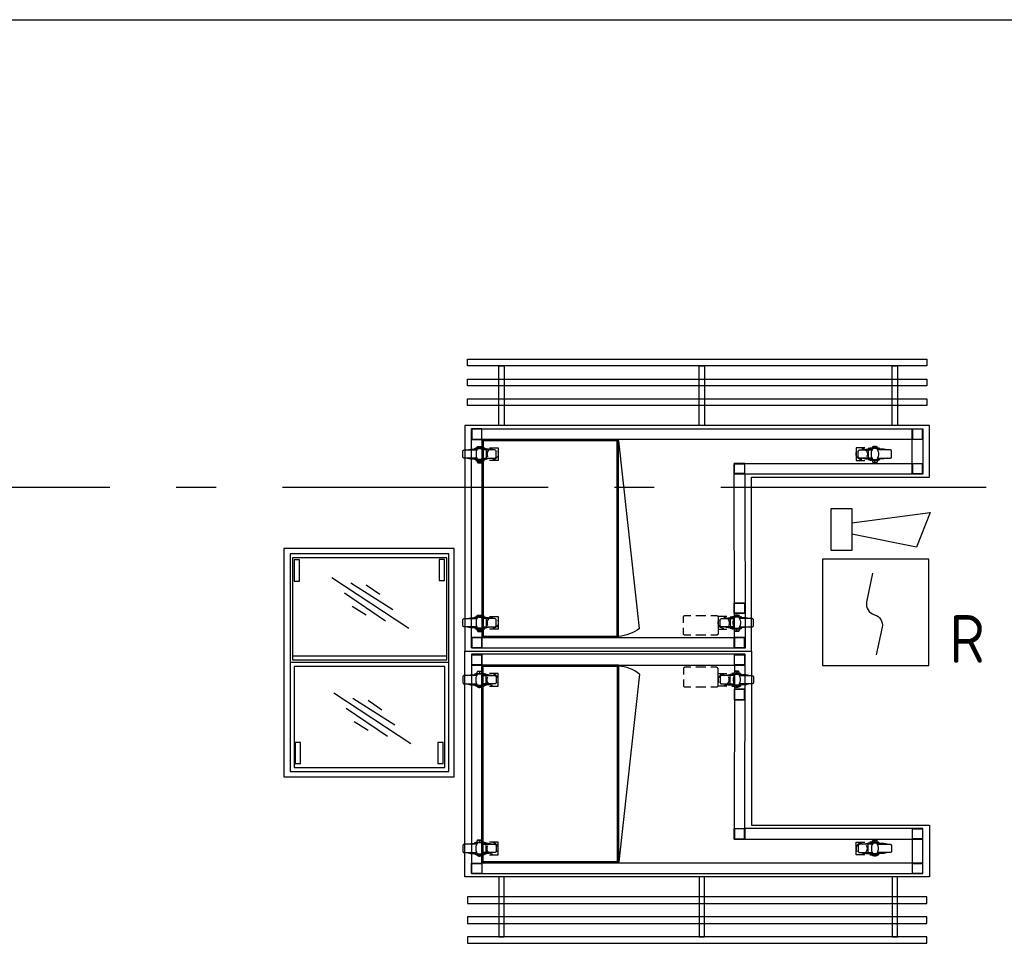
# Model space of a CAD drawing. Header units: millimetres. Extents: x -285236 to 84130, y -470 to 79511.
# Tile 145 of 192: x 19428 to 23135, y 37064 to 40543. Entities that reach past the tile are written whole.
import ezdxf
from ezdxf.enums import TextEntityAlignment as Align

# ---------------------------------------------------------------- set-up
doc = ezdxf.new("R2010")
doc.units = ezdxf.units.MM
doc.linetypes.add('NLRS_stramien', pattern=[1650, 1000, -250, 150, -250])
doc.layers.add('EL6511--', color=3, linetype='Continuous')
doc.layers.add('XREF', color=254, linetype='Continuous')
doc.styles.add('STABICAD-018', font='ISOCP.SHX', dxfattribs={"height": 180})

# ---------------------------------------------------------------- blocks, each defined once
blk = doc.blocks.new('16_10_25_dwg_A$C4239f3da-1948043-Begane grond - BRANDVEILIGHEID - Bereik brandslanghaspels')
at = {"layer": 'XREF', "linetype": 'Continuous'}
for p, q in [((914.4, 1039.3), (876.8, 1039.3)), ((54, 1016.3), (54, 1021.3)), ((1040.1, 1016.3), (1040.1, 1021.3)), ((71.2, 965.7), (71.2, 968.9)), ((1023.1, 965.7), (1023.1, 968.6)), ((54, 381), (54, 386)), ((1560, 381), (1560, 386)), ((71.2, 330.5), (71.2, 333.4)), ((1543, 330.5), (1543, 333.4))]:
    blk.add_line(p, q, dxfattribs=at)
at = {"layer": 'XREF'}
blk.add_line((876.8, 965.5), (914.4, 965.5), dxfattribs=at)
at = {"layer": 'XREF', "flags": 128}
for points in [[(1087.2, 1099.9), (1087.2, 444.8), (1757.1, 444.8), (1757.1, 249.8), (7.1, 249.8), (7.1, 1099.9)], [(135.3, 24.9), (156.1, 24.9), (156.1, 249.8), (135.3, 249.8)], [(889.4, 24.9), (910.2, 24.9), (910.2, 249.8), (889.4, 249.8)], [(1616, 24.9), (1636.8, 24.9), (1636.8, 249.8), (1616, 249.8)], [(1747, 174.9), (17.2, 174.9), (17.2, 149.8), (1747, 149.8)], [(1747, 74.9), (1747, 100), (17.2, 100), (17.2, 74.9)], [(1747, 0), (1747, 24.9), (17.2, 24.9), (17.2, 0)]]:
    blk.add_lwpolyline(points, close=True, dxfattribs=at)
at = {"layer": 'XREF', "linetype": 'Continuous', "flags": 128}
for points in [[(32, 1087.4), (32, 262.4), (1732, 262.4), (1732, 432.4), (1062.2, 432.4), (1063.5, 1088.6), (32, 1088.6)], [(52.7, 1008), (5, 1008), (4.2, 1008), (3.4, 1007.8), (2.6, 1007.3), (1.9, 1006.7), (1.3, 1006.2), (0.8, 1005.4), (0.5, 1004.6), (0.3, 1003.8), (0, 1003), (0, 982.1), (0.3, 981.1), (0.5, 980.3), (0.8, 979.5), (1.3, 978.9), (1.9, 978.2), (2.6, 977.6), (3.4, 977.4), (4.2, 977.1), (5, 977.1), (52.7, 977.1)], [(15.9, 1008), (28.8, 1011), (54.2, 1011)], [(44.2, 973.9), (44.2, 972.1), (87.8, 972.1), (87.8, 1013.1), (44.2, 1013.1), (44.2, 1011)], [(49.2, 1013.9), (49.2, 1016.3), (81.8, 1016.3)], [(55.3, 972.1), (52.4, 977.4), (50.5, 983.4), (49.5, 989.5), (49.5, 995.6), (50.5, 1001.7), (52.4, 1007.5), (55.3, 1013.1)], [(62.7, 1021.3), (61.9, 1022.1), (60.9, 1022.6), (60.1, 1023.1), (59, 1023.1), (57.7, 1023.1), (56.6, 1023.1), (55.8, 1022.6), (54.8, 1022.1), (54, 1021.3), (54.8, 1022.9), (55.6, 1024.2), (56.6, 1025.2), (68.5, 1025.2), (69.6, 1024.2), (70.4, 1022.9), (71.2, 1021.3)], [(71.2, 1016.3), (71.2, 1021.3), (70.4, 1022.1), (69.3, 1022.6), (68.5, 1023.1), (67.5, 1023.1), (66.4, 1023.1), (65.4, 1023.1), (64.3, 1022.6), (63.2, 1022.1), (62.7, 1021.3), (62.7, 1016.3)], [(69.8, 1013.1), (72.8, 1007.5), (74.9, 1001.7), (75.7, 995.6), (75.7, 989.5), (74.9, 983.4), (72.8, 977.4), (69.8, 972.1)], [(109.3, 1008), (96.3, 1011), (71.2, 1011)], [(72.5, 1008), (120.1, 1008), (120.9, 1008), (121.7, 1007.8), (122.5, 1007.3), (123.3, 1006.7), (123.8, 1006.2), (124.4, 1005.4), (124.9, 1004.6), (125.1, 1003.8), (125.1, 1003), (125.1, 982.1), (125.1, 981.1), (124.9, 980.3), (124.4, 979.5), (123.8, 978.9), (123.3, 978.2), (122.5, 977.6), (121.7, 977.4), (120.9, 977.1), (120.1, 977.1), (72.5, 977.1)], [(111.9, 971.3), (110.1, 971.3), (106.1, 972.1), (102.4, 973.7), (99, 975.8), (96, 978.4), (93.7, 981.9), (92.1, 985.6), (91, 989.3), (91, 993.5), (91.5, 997.5), (92.9, 1001.2), (93.9, 1003)], [(100.5, 968.9), (133.3, 968.9), (133.3, 1016.3), (100.5, 1016.3)], [(993.5, 968.6), (961, 968.6), (961, 1016.3), (993.5, 1016.3)], [(982.1, 1013.6), (978.2, 1013.1), (974.2, 1012), (970.7, 1010.2), (967.6, 1007.5), (964.9, 1004.6), (962.8, 1001.2), (961.5, 997.2), (961, 993.2), (961.2, 989.3), (962, 985.3), (963.6, 981.9), (963.9, 981.6)], [(1021.5, 1008), (974.2, 1008), (973.1, 1007.8), (972.3, 1007.8), (971.5, 1007.3), (970.7, 1006.7), (970.2, 1006.2), (969.7, 1005.4), (969.4, 1004.6), (969.2, 1003.8), (969.2, 1003), (969.2, 981.9), (969.2, 981.1), (969.4, 980.3), (969.7, 979.5), (970.2, 978.7), (970.7, 978.2), (971.5, 977.6), (972.3, 977.4), (973.1, 977.1), (974.2, 977.1), (1021.5, 977.1)], [(982.1, 971.3), (984, 971.3), (987.9, 972.1), (991.6, 973.4), (995.1, 975.8), (998, 978.4), (1000.4, 981.9), (1002, 985.3), (1003, 989.3), (1003.3, 993.2), (1002.8, 997.2), (1001.4, 1001.2), (1000.1, 1003)], [(985, 1008), (998, 1011), (1023.1, 1011)], [(1049.9, 973.9), (1049.9, 972.1), (1006.2, 972.1), (1006.2, 1013.1), (1049.9, 1013.1), (1049.9, 1011)], [(1045.1, 1013.6), (1045.1, 1016.3), (1012.3, 1016.3)], [(1024.2, 1013.1), (1021.3, 1007.5), (1019.4, 1001.7), (1018.4, 995.6), (1018.4, 989.3), (1019.4, 983.2), (1021.3, 977.4), (1024.2, 972.1)], [(1031.6, 1021.3), (1032.4, 1022.1), (1033.2, 1022.6), (1034.2, 1022.9), (1035.3, 1023.1), (1036.4, 1023.1), (1037.4, 1022.9), (1038.5, 1022.6), (1039.3, 1022.1), (1040.1, 1021.3), (1039.5, 1022.6), (1038.7, 1023.9), (1037.7, 1025.2), (1025.5, 1025.2), (1024.5, 1023.9), (1023.7, 1022.6), (1023.1, 1021.3)], [(1023.1, 1016.3), (1023.1, 1021.3), (1023.9, 1022.1), (1024.7, 1022.6), (1025.8, 1022.9), (1026.8, 1023.1), (1027.9, 1023.1), (1029, 1022.9), (1030, 1022.6), (1030.8, 1022.1), (1031.6, 1021.3), (1031.6, 1016.3)], [(1038.7, 972.1), (1041.7, 977.4), (1043.8, 983.2), (1044.8, 989.3), (1044.8, 995.6), (1043.8, 1001.7), (1041.7, 1007.5), (1038.7, 1013.1)], [(1078.2, 1008), (1065.2, 1011), (1040.1, 1011)], [(1041.7, 1008), (1089, 1008), (1089.8, 1007.8), (1090.9, 1007.8), (1091.7, 1007.3), (1092.2, 1006.7), (1093, 1006.2), (1093.5, 1005.4), (1093.8, 1004.6), (1094, 1003.8), (1094, 1003), (1094, 981.9), (1094, 981.1), (1093.8, 980.3), (1093.5, 979.5), (1093, 978.7), (1092.2, 978.2), (1091.7, 977.6), (1090.9, 977.4), (1089.8, 977.1), (1089, 977.1), (1041.7, 977.1)], [(15.9, 977.1), (28.8, 973.9), (54.2, 973.9)], [(81.8, 968.9), (49.2, 968.9), (49.2, 971.3)], [(54, 965.7), (57.4, 964.4), (60.9, 963.9), (64.3, 963.9), (67.7, 964.4), (71.2, 965.7), (54, 965.7), (54, 968.9)], [(109.3, 977.1), (96.3, 973.9), (71.2, 973.9)], [(985, 977.1), (998, 973.9), (1023.1, 973.9)], [(1012.3, 968.6), (1045.1, 968.6), (1045.1, 971.3)], [(1040.1, 965.7), (1036.9, 964.4), (1033.2, 963.9), (1029.7, 963.9), (1026.3, 964.4), (1023.1, 965.7), (1040.1, 965.7), (1040.1, 968.6)], [(1078.2, 977.1), (1065.2, 973.9), (1040.1, 973.9)], [(52.7, 372.8), (5, 372.8), (4.2, 372.5), (3.4, 372.5), (2.6, 372), (1.9, 371.5), (1.3, 370.9), (0.8, 370.1), (0.5, 369.4), (0.3, 368.6), (0, 367.8), (0, 346.6), (0.3, 345.8), (0.5, 345), (0.8, 344.2), (1.3, 343.4), (1.9, 342.9), (2.6, 342.4), (3.4, 342.1), (4.2, 341.8), (5, 341.8), (52.7, 341.8)], [(15.9, 372.8), (28.8, 375.7), (54.2, 375.7)], [(44.2, 338.7), (44.2, 336.8), (87.8, 336.8), (87.8, 377.8), (44.2, 377.8), (44.2, 375.7)], [(49.2, 378.3), (49.2, 381), (81.8, 381)], [(55.3, 336.8), (52.4, 342.1), (50.5, 347.9), (49.5, 354), (49.5, 360.4), (50.5, 366.4), (52.4, 372.3), (55.3, 377.8)], [(62.7, 386), (61.9, 386.8), (60.9, 387.3), (60.1, 387.6), (59, 387.9), (57.7, 387.9), (56.6, 387.6), (55.8, 387.3), (54.8, 386.8), (54, 386), (54.8, 387.3), (55.6, 388.7), (56.6, 390), (68.5, 390), (69.6, 388.7), (70.4, 387.3), (71.2, 386)], [(71.2, 381), (71.2, 386), (70.4, 386.8), (69.3, 387.3), (68.5, 387.6), (67.5, 387.9), (66.4, 387.9), (65.4, 387.6), (64.3, 387.3), (63.2, 386.8), (62.7, 386), (62.7, 381)], [(69.8, 377.8), (72.8, 372.3), (74.9, 366.4), (75.7, 360.4), (75.7, 354), (74.9, 347.9), (72.8, 342.1), (69.8, 336.8)], [(109.3, 372.8), (96.3, 375.7), (71.2, 375.7)], [(72.5, 372.8), (120.1, 372.8), (120.9, 372.5), (121.7, 372.5), (122.5, 372), (123.3, 371.5), (123.8, 370.9), (124.4, 370.1), (124.9, 369.4), (125.1, 368.6), (125.1, 367.8), (125.1, 346.6), (125.1, 345.8), (124.9, 345), (124.4, 344.2), (123.8, 343.4), (123.3, 342.9), (122.5, 342.4), (121.7, 342.1), (120.9, 341.8), (120.1, 341.8), (72.5, 341.8)], [(100.5, 333.4), (133.3, 333.4), (133.3, 381), (100.5, 381)], [(1513.7, 333.4), (1480.9, 333.4), (1480.9, 381), (1513.7, 381)], [(1541.4, 372.8), (1494.1, 372.8), (1493.3, 372.5), (1492.2, 372.5), (1491.4, 372), (1490.9, 371.5), (1490.1, 370.9), (1489.6, 370.1), (1489.3, 369.4), (1489.1, 368.6), (1489.1, 367.8), (1489.1, 346.6), (1489.1, 345.8), (1489.3, 345), (1489.6, 344.2), (1490.1, 343.4), (1490.9, 342.9), (1491.4, 342.4), (1492.2, 342.1), (1493.3, 341.8), (1494.1, 341.8), (1541.4, 341.8)], [(1504.9, 372.8), (1517.9, 375.7), (1543, 375.7)], [(1569.8, 338.7), (1569.8, 336.8), (1526.1, 336.8), (1526.1, 377.8), (1569.8, 377.8), (1569.8, 375.7)], [(1565, 378.3), (1565, 381), (1532.4, 381)], [(1544.4, 377.8), (1541.4, 372.3), (1539.3, 366.4), (1538.3, 360.4), (1538.3, 354), (1539.3, 347.9), (1541.4, 342.1), (1544.4, 336.8)], [(1551.5, 386), (1552.3, 386.8), (1553.1, 387.3), (1554.1, 387.6), (1555.2, 387.9), (1556.3, 387.9), (1557.3, 387.6), (1558.4, 387.3), (1559.2, 386.8), (1560, 386), (1559.4, 387.3), (1558.6, 388.7), (1557.6, 390), (1545.4, 390), (1544.4, 388.7), (1543.6, 387.3), (1543, 386)], [(1543, 381), (1543, 386), (1543.8, 386.8), (1544.6, 387.3), (1545.7, 387.6), (1546.7, 387.9), (1547.8, 387.9), (1548.8, 387.6), (1549.9, 387.3), (1550.7, 386.8), (1551.5, 386), (1551.5, 381)], [(1558.9, 336.8), (1561.8, 342.1), (1563.7, 347.9), (1564.7, 354), (1564.7, 360.4), (1563.7, 366.4), (1561.8, 372.3), (1558.9, 377.8)], [(1598.1, 372.8), (1585.1, 375.7), (1560, 375.7)], [(1561.5, 372.8), (1608.9, 372.8), (1610, 372.5), (1610.8, 372.5), (1611.6, 372), (1612.3, 371.5), (1612.9, 370.9), (1613.4, 370.1), (1613.7, 369.4), (1613.9, 368.6), (1613.9, 367.8), (1613.9, 346.6), (1613.9, 345.8), (1613.7, 345), (1613.4, 344.2), (1612.9, 343.4), (1612.3, 342.9), (1611.6, 342.4), (1610.8, 342.1), (1610, 341.8), (1608.9, 341.8), (1561.5, 341.8)], [(15.9, 341.8), (28.8, 338.7), (54.2, 338.7)], [(81.8, 333.4), (49.2, 333.4), (49.2, 336)], [(109.3, 341.8), (96.3, 338.7), (71.2, 338.7)], [(111.9, 336), (110.1, 336), (106.1, 336.8), (102.4, 338.1), (99, 340.5), (96, 343.2), (93.7, 346.3), (92.1, 350), (91, 354), (91, 358), (91.5, 361.9), (92.9, 365.9), (93.9, 367.8)], [(1504.9, 341.8), (1517.9, 338.7), (1543, 338.7)], [(1532.4, 333.4), (1565, 333.4), (1565, 336)], [(1598.1, 341.8), (1585.1, 338.7), (1560, 338.7)], [(54, 330.5), (57.4, 329.1), (60.9, 328.6), (64.3, 328.6), (67.7, 329.1), (71.2, 330.5), (54, 330.5), (54, 333.4)], [(1560, 330.5), (1556.8, 329.1), (1553.3, 328.6), (1549.9, 328.6), (1546.2, 329.1), (1543, 330.5), (1560, 330.5), (1560, 333.4)]]:
    blk.add_lwpolyline(points, dxfattribs=at)
for points in [[(72, 1087.4), (32, 1087.4), (32, 1047.5), (72, 1047.5)], [(70.9, 1086.1), (70.9, 1048.5), (33.3, 1048.5), (33.3, 1086.1)], [(1022.1, 1087.4), (1022.1, 1047.5), (1062, 1047.5), (1062, 1087.4)], [(1060.7, 1086.1), (1060.7, 1048.5), (1023.4, 1048.5), (1023.4, 1086.1)], [(72, 1047.5), (1023.4, 1047.5), (1022.1, 392.4), (1692, 392.4), (1692, 302.4), (72, 302.4), (72, 262.5), (32, 262.5), (32, 302.4), (72, 302.4)], [(1022.1, 917.3), (1062, 917.3), (1062, 957.2), (1022.1, 957.2)], [(1060.7, 918.6), (1060.7, 956.2), (1023.4, 956.2), (1023.4, 918.6)], [(1022.1, 392.4), (1022.1, 432.3), (1062, 432.3), (1062, 392.4)], [(1023.4, 431), (1023.4, 393.7), (1060.7, 393.7), (1060.7, 431)], [(1692, 432.3), (1692, 392.4), (1731.9, 392.4), (1731.9, 432.3)], [(1730.9, 431), (1730.9, 393.7), (1693.3, 393.7), (1693.3, 431)], [(70.9, 301.1), (70.9, 263.5), (33.3, 263.5), (33.3, 301.1)], [(1692, 302.4), (1692, 262.5), (1731.9, 262.5), (1731.9, 302.4)], [(1730.9, 301.1), (1730.9, 263.5), (1693.3, 263.5), (1693.3, 301.1)]]:
    blk.add_lwpolyline(points, close=True, dxfattribs=at)
at = {"layer": 'XREF', "flags": 128}
for points in [[(858, 1039.3), (836.3, 1039.3), (835.3, 1039.3), (834.2, 1039), (833.2, 1038.5), (832.4, 1037.9), (831.6, 1037.2), (831, 1036.4), (830.5, 1035.3), (830.3, 1034.5), (830.3, 1033.4), (830.3, 1011.8)], [(961, 1011.8), (961, 1033.4), (961, 1034.5), (960.7, 1035.3), (960.2, 1036.4), (959.6, 1037.2), (958.8, 1037.9), (958, 1038.5), (957, 1039), (955.9, 1039.3), (954.9, 1039.3), (933.2, 1039.3)], [(830.3, 993), (830.3, 971.3), (830.3, 970.2), (830.5, 969.4), (831, 968.4), (831.6, 967.6), (832.4, 966.8), (833.2, 966.2), (834.2, 965.7), (835.3, 965.5), (836.3, 965.5), (858, 965.5)], [(933.2, 965.5), (954.9, 965.5), (955.9, 965.5), (957, 965.7), (958, 966.2), (958.8, 966.8), (959.6, 967.6), (960.2, 968.4), (960.7, 969.4), (961, 970.2), (961, 971.3), (961, 993)]]:
    blk.add_lwpolyline(points, dxfattribs=at)
at = {"layer": 'XREF', "linetype": 'Continuous'}
for centre, radius, start, end in [((111.9, 992.3), 21.3, 330.6812, 89.1166), ((111.8, 356.9), 21.5, 330.5079, 88.8798), ((1502, 357.1), 21.2, 89.987, 210.6253), ((1502.2, 357.1), 21, 269.577, 30.6252)]:
    blk.add_arc(centre, radius, start, end, dxfattribs=at)
blk = doc.blocks.new('16_10_25_dwg_A$C4239f3da-1948044-Begane grond - BRANDVEILIGHEID - Bereik brandslanghaspels')
at = {"layer": 'XREF', "linetype": 'Continuous'}
for p, q in [((914.4, 1039.3), (876.8, 1039.3)), ((54, 1016.3), (54, 1021.3)), ((1040.1, 1016.3), (1040.1, 1021.3)), ((71.2, 965.7), (71.2, 968.9)), ((1023.1, 965.7), (1023.1, 968.6)), ((54, 381), (54, 386)), ((1560, 381), (1560, 386)), ((71.2, 330.5), (71.2, 333.4)), ((1543, 330.5), (1543, 333.4))]:
    blk.add_line(p, q, dxfattribs=at)
at = {"layer": 'XREF'}
blk.add_line((876.8, 965.5), (914.4, 965.5), dxfattribs=at)
at = {"layer": 'XREF', "flags": 128}
for points in [[(1087.2, 1099.9), (1087.2, 444.8), (1757.1, 444.8), (1757.1, 249.8), (7.1, 249.8), (7.1, 1099.9)], [(135.3, 24.9), (156.1, 24.9), (156.1, 249.8), (135.3, 249.8)], [(889.4, 24.9), (910.2, 24.9), (910.2, 249.8), (889.4, 249.8)], [(1616, 24.9), (1636.8, 24.9), (1636.8, 249.8), (1616, 249.8)], [(1747, 174.9), (17.2, 174.9), (17.2, 149.8), (1747, 149.8)], [(1747, 74.9), (1747, 100), (17.2, 100), (17.2, 74.9)], [(1747, 0), (1747, 24.9), (17.2, 24.9), (17.2, 0)]]:
    blk.add_lwpolyline(points, close=True, dxfattribs=at)
at = {"layer": 'XREF', "linetype": 'Continuous', "flags": 128}
for points in [[(32, 1087.4), (32, 262.4), (1732, 262.4), (1732, 432.4), (1062.2, 432.4), (1063.5, 1088.6), (32, 1088.6)], [(52.7, 1008), (5, 1008), (4.2, 1008), (3.4, 1007.8), (2.6, 1007.3), (1.9, 1006.7), (1.3, 1006.2), (0.8, 1005.4), (0.5, 1004.6), (0.3, 1003.8), (0, 1003), (0, 982.1), (0.3, 981.1), (0.5, 980.3), (0.8, 979.5), (1.3, 978.9), (1.9, 978.2), (2.6, 977.6), (3.4, 977.4), (4.2, 977.1), (5, 977.1), (52.7, 977.1)], [(15.9, 1008), (28.8, 1011), (54.2, 1011)], [(44.2, 973.9), (44.2, 972.1), (87.8, 972.1), (87.8, 1013.1), (44.2, 1013.1), (44.2, 1011)], [(49.2, 1013.9), (49.2, 1016.3), (81.8, 1016.3)], [(55.3, 972.1), (52.4, 977.4), (50.5, 983.4), (49.5, 989.5), (49.5, 995.6), (50.5, 1001.7), (52.4, 1007.5), (55.3, 1013.1)], [(62.7, 1021.3), (61.9, 1022.1), (60.9, 1022.6), (60.1, 1023.1), (59, 1023.1), (57.7, 1023.1), (56.6, 1023.1), (55.8, 1022.6), (54.8, 1022.1), (54, 1021.3), (54.8, 1022.9), (55.6, 1024.2), (56.6, 1025.2), (68.5, 1025.2), (69.6, 1024.2), (70.4, 1022.9), (71.2, 1021.3)], [(71.2, 1016.3), (71.2, 1021.3), (70.4, 1022.1), (69.3, 1022.6), (68.5, 1023.1), (67.5, 1023.1), (66.4, 1023.1), (65.4, 1023.1), (64.3, 1022.6), (63.2, 1022.1), (62.7, 1021.3), (62.7, 1016.3)], [(69.8, 1013.1), (72.8, 1007.5), (74.9, 1001.7), (75.7, 995.6), (75.7, 989.5), (74.9, 983.4), (72.8, 977.4), (69.8, 972.1)], [(109.3, 1008), (96.3, 1011), (71.2, 1011)], [(72.5, 1008), (120.1, 1008), (120.9, 1008), (121.7, 1007.8), (122.5, 1007.3), (123.3, 1006.7), (123.8, 1006.2), (124.4, 1005.4), (124.9, 1004.6), (125.1, 1003.8), (125.1, 1003), (125.1, 982.1), (125.1, 981.1), (124.9, 980.3), (124.4, 979.5), (123.8, 978.9), (123.3, 978.2), (122.5, 977.6), (121.7, 977.4), (120.9, 977.1), (120.1, 977.1), (72.5, 977.1)], [(111.9, 971.3), (110.1, 971.3), (106.1, 972.1), (102.4, 973.7), (99, 975.8), (96, 978.4), (93.7, 981.9), (92.1, 985.6), (91, 989.3), (91, 993.5), (91.5, 997.5), (92.9, 1001.2), (93.9, 1003)], [(100.5, 968.9), (133.3, 968.9), (133.3, 1016.3), (100.5, 1016.3)], [(993.5, 968.6), (961, 968.6), (961, 1016.3), (993.5, 1016.3)], [(982.1, 1013.6), (978.2, 1013.1), (974.2, 1012), (970.7, 1010.2), (967.6, 1007.5), (964.9, 1004.6), (962.8, 1001.2), (961.5, 997.2), (961, 993.2), (961.2, 989.3), (962, 985.3), (963.6, 981.9), (963.9, 981.6)], [(1021.5, 1008), (974.2, 1008), (973.1, 1007.8), (972.3, 1007.8), (971.5, 1007.3), (970.7, 1006.7), (970.2, 1006.2), (969.7, 1005.4), (969.4, 1004.6), (969.2, 1003.8), (969.2, 1003), (969.2, 981.9), (969.2, 981.1), (969.4, 980.3), (969.7, 979.5), (970.2, 978.7), (970.7, 978.2), (971.5, 977.6), (972.3, 977.4), (973.1, 977.1), (974.2, 977.1), (1021.5, 977.1)], [(982.1, 971.3), (984, 971.3), (987.9, 972.1), (991.6, 973.4), (995.1, 975.8), (998, 978.4), (1000.4, 981.9), (1002, 985.3), (1003, 989.3), (1003.3, 993.2), (1002.8, 997.2), (1001.4, 1001.2), (1000.1, 1003)], [(985, 1008), (998, 1011), (1023.1, 1011)], [(1049.9, 973.9), (1049.9, 972.1), (1006.2, 972.1), (1006.2, 1013.1), (1049.9, 1013.1), (1049.9, 1011)], [(1045.1, 1013.6), (1045.1, 1016.3), (1012.3, 1016.3)], [(1024.2, 1013.1), (1021.3, 1007.5), (1019.4, 1001.7), (1018.4, 995.6), (1018.4, 989.3), (1019.4, 983.2), (1021.3, 977.4), (1024.2, 972.1)], [(1031.6, 1021.3), (1032.4, 1022.1), (1033.2, 1022.6), (1034.2, 1022.9), (1035.3, 1023.1), (1036.4, 1023.1), (1037.4, 1022.9), (1038.5, 1022.6), (1039.3, 1022.1), (1040.1, 1021.3), (1039.5, 1022.6), (1038.7, 1023.9), (1037.7, 1025.2), (1025.5, 1025.2), (1024.5, 1023.9), (1023.7, 1022.6), (1023.1, 1021.3)], [(1023.1, 1016.3), (1023.1, 1021.3), (1023.9, 1022.1), (1024.7, 1022.6), (1025.8, 1022.9), (1026.8, 1023.1), (1027.9, 1023.1), (1029, 1022.9), (1030, 1022.6), (1030.8, 1022.1), (1031.6, 1021.3), (1031.6, 1016.3)], [(1038.7, 972.1), (1041.7, 977.4), (1043.8, 983.2), (1044.8, 989.3), (1044.8, 995.6), (1043.8, 1001.7), (1041.7, 1007.5), (1038.7, 1013.1)], [(1078.2, 1008), (1065.2, 1011), (1040.1, 1011)], [(1041.7, 1008), (1089, 1008), (1089.8, 1007.8), (1090.9, 1007.8), (1091.7, 1007.3), (1092.2, 1006.7), (1093, 1006.2), (1093.5, 1005.4), (1093.8, 1004.6), (1094, 1003.8), (1094, 1003), (1094, 981.9), (1094, 981.1), (1093.8, 980.3), (1093.5, 979.5), (1093, 978.7), (1092.2, 978.2), (1091.7, 977.6), (1090.9, 977.4), (1089.8, 977.1), (1089, 977.1), (1041.7, 977.1)], [(15.9, 977.1), (28.8, 973.9), (54.2, 973.9)], [(81.8, 968.9), (49.2, 968.9), (49.2, 971.3)], [(54, 965.7), (57.4, 964.4), (60.9, 963.9), (64.3, 963.9), (67.7, 964.4), (71.2, 965.7), (54, 965.7), (54, 968.9)], [(109.3, 977.1), (96.3, 973.9), (71.2, 973.9)], [(985, 977.1), (998, 973.9), (1023.1, 973.9)], [(1012.3, 968.6), (1045.1, 968.6), (1045.1, 971.3)], [(1040.1, 965.7), (1036.9, 964.4), (1033.2, 963.9), (1029.7, 963.9), (1026.3, 964.4), (1023.1, 965.7), (1040.1, 965.7), (1040.1, 968.6)], [(1078.2, 977.1), (1065.2, 973.9), (1040.1, 973.9)], [(52.7, 372.8), (5, 372.8), (4.2, 372.5), (3.4, 372.5), (2.6, 372), (1.9, 371.5), (1.3, 370.9), (0.8, 370.1), (0.5, 369.4), (0.3, 368.6), (0, 367.8), (0, 346.6), (0.3, 345.8), (0.5, 345), (0.8, 344.2), (1.3, 343.4), (1.9, 342.9), (2.6, 342.4), (3.4, 342.1), (4.2, 341.8), (5, 341.8), (52.7, 341.8)], [(15.9, 372.8), (28.8, 375.7), (54.2, 375.7)], [(44.2, 338.7), (44.2, 336.8), (87.8, 336.8), (87.8, 377.8), (44.2, 377.8), (44.2, 375.7)], [(49.2, 378.3), (49.2, 381), (81.8, 381)], [(55.3, 336.8), (52.4, 342.1), (50.5, 347.9), (49.5, 354), (49.5, 360.4), (50.5, 366.4), (52.4, 372.3), (55.3, 377.8)], [(62.7, 386), (61.9, 386.8), (60.9, 387.3), (60.1, 387.6), (59, 387.9), (57.7, 387.9), (56.6, 387.6), (55.8, 387.3), (54.8, 386.8), (54, 386), (54.8, 387.3), (55.6, 388.7), (56.6, 390), (68.5, 390), (69.6, 388.7), (70.4, 387.3), (71.2, 386)], [(71.2, 381), (71.2, 386), (70.4, 386.8), (69.3, 387.3), (68.5, 387.6), (67.5, 387.9), (66.4, 387.9), (65.4, 387.6), (64.3, 387.3), (63.2, 386.8), (62.7, 386), (62.7, 381)], [(69.8, 377.8), (72.8, 372.3), (74.9, 366.4), (75.7, 360.4), (75.7, 354), (74.9, 347.9), (72.8, 342.1), (69.8, 336.8)], [(109.3, 372.8), (96.3, 375.7), (71.2, 375.7)], [(72.5, 372.8), (120.1, 372.8), (120.9, 372.5), (121.7, 372.5), (122.5, 372), (123.3, 371.5), (123.8, 370.9), (124.4, 370.1), (124.9, 369.4), (125.1, 368.6), (125.1, 367.8), (125.1, 346.6), (125.1, 345.8), (124.9, 345), (124.4, 344.2), (123.8, 343.4), (123.3, 342.9), (122.5, 342.4), (121.7, 342.1), (120.9, 341.8), (120.1, 341.8), (72.5, 341.8)], [(100.5, 333.4), (133.3, 333.4), (133.3, 381), (100.5, 381)], [(1513.7, 333.4), (1480.9, 333.4), (1480.9, 381), (1513.7, 381)], [(1541.4, 372.8), (1494.1, 372.8), (1493.3, 372.5), (1492.2, 372.5), (1491.4, 372), (1490.9, 371.5), (1490.1, 370.9), (1489.6, 370.1), (1489.3, 369.4), (1489.1, 368.6), (1489.1, 367.8), (1489.1, 346.6), (1489.1, 345.8), (1489.3, 345), (1489.6, 344.2), (1490.1, 343.4), (1490.9, 342.9), (1491.4, 342.4), (1492.2, 342.1), (1493.3, 341.8), (1494.1, 341.8), (1541.4, 341.8)], [(1504.9, 372.8), (1517.9, 375.7), (1543, 375.7)], [(1569.8, 338.7), (1569.8, 336.8), (1526.1, 336.8), (1526.1, 377.8), (1569.8, 377.8), (1569.8, 375.7)], [(1565, 378.3), (1565, 381), (1532.4, 381)], [(1544.4, 377.8), (1541.4, 372.3), (1539.3, 366.4), (1538.3, 360.4), (1538.3, 354), (1539.3, 347.9), (1541.4, 342.1), (1544.4, 336.8)], [(1551.5, 386), (1552.3, 386.8), (1553.1, 387.3), (1554.1, 387.6), (1555.2, 387.9), (1556.3, 387.9), (1557.3, 387.6), (1558.4, 387.3), (1559.2, 386.8), (1560, 386), (1559.4, 387.3), (1558.6, 388.7), (1557.6, 390), (1545.4, 390), (1544.4, 388.7), (1543.6, 387.3), (1543, 386)], [(1543, 381), (1543, 386), (1543.8, 386.8), (1544.6, 387.3), (1545.7, 387.6), (1546.7, 387.9), (1547.8, 387.9), (1548.8, 387.6), (1549.9, 387.3), (1550.7, 386.8), (1551.5, 386), (1551.5, 381)], [(1558.9, 336.8), (1561.8, 342.1), (1563.7, 347.9), (1564.7, 354), (1564.7, 360.4), (1563.7, 366.4), (1561.8, 372.3), (1558.9, 377.8)], [(1598.1, 372.8), (1585.1, 375.7), (1560, 375.7)], [(1561.5, 372.8), (1608.9, 372.8), (1610, 372.5), (1610.8, 372.5), (1611.6, 372), (1612.3, 371.5), (1612.9, 370.9), (1613.4, 370.1), (1613.7, 369.4), (1613.9, 368.6), (1613.9, 367.8), (1613.9, 346.6), (1613.9, 345.8), (1613.7, 345), (1613.4, 344.2), (1612.9, 343.4), (1612.3, 342.9), (1611.6, 342.4), (1610.8, 342.1), (1610, 341.8), (1608.9, 341.8), (1561.5, 341.8)], [(15.9, 341.8), (28.8, 338.7), (54.2, 338.7)], [(81.8, 333.4), (49.2, 333.4), (49.2, 336)], [(109.3, 341.8), (96.3, 338.7), (71.2, 338.7)], [(111.9, 336), (110.1, 336), (106.1, 336.8), (102.4, 338.1), (99, 340.5), (96, 343.2), (93.7, 346.3), (92.1, 350), (91, 354), (91, 358), (91.5, 361.9), (92.9, 365.9), (93.9, 367.8)], [(1504.9, 341.8), (1517.9, 338.7), (1543, 338.7)], [(1532.4, 333.4), (1565, 333.4), (1565, 336)], [(1598.1, 341.8), (1585.1, 338.7), (1560, 338.7)], [(54, 330.5), (57.4, 329.1), (60.9, 328.6), (64.3, 328.6), (67.7, 329.1), (71.2, 330.5), (54, 330.5), (54, 333.4)], [(1560, 330.5), (1556.8, 329.1), (1553.3, 328.6), (1549.9, 328.6), (1546.2, 329.1), (1543, 330.5), (1560, 330.5), (1560, 333.4)]]:
    blk.add_lwpolyline(points, dxfattribs=at)
for points in [[(72, 1087.4), (32, 1087.4), (32, 1047.5), (72, 1047.5)], [(70.9, 1086.1), (70.9, 1048.5), (33.3, 1048.5), (33.3, 1086.1)], [(1022.1, 1087.4), (1022.1, 1047.5), (1062, 1047.5), (1062, 1087.4)], [(1060.7, 1086.1), (1060.7, 1048.5), (1023.4, 1048.5), (1023.4, 1086.1)], [(72, 1047.5), (1023.4, 1047.5), (1022.1, 392.4), (1692, 392.4), (1692, 302.4), (72, 302.4), (72, 262.5), (32, 262.5), (32, 302.4), (72, 302.4)], [(1022.1, 917.3), (1062, 917.3), (1062, 957.2), (1022.1, 957.2)], [(1060.7, 918.6), (1060.7, 956.2), (1023.4, 956.2), (1023.4, 918.6)], [(1022.1, 392.4), (1022.1, 432.3), (1062, 432.3), (1062, 392.4)], [(1023.4, 431), (1023.4, 393.7), (1060.7, 393.7), (1060.7, 431)], [(1692, 432.3), (1692, 392.4), (1731.9, 392.4), (1731.9, 432.3)], [(1730.9, 431), (1730.9, 393.7), (1693.3, 393.7), (1693.3, 431)], [(70.9, 301.1), (70.9, 263.5), (33.3, 263.5), (33.3, 301.1)], [(1692, 302.4), (1692, 262.5), (1731.9, 262.5), (1731.9, 302.4)], [(1730.9, 301.1), (1730.9, 263.5), (1693.3, 263.5), (1693.3, 301.1)]]:
    blk.add_lwpolyline(points, close=True, dxfattribs=at)
at = {"layer": 'XREF', "flags": 128}
for points in [[(858, 1039.3), (836.3, 1039.3), (835.3, 1039.3), (834.2, 1039), (833.2, 1038.5), (832.4, 1037.9), (831.6, 1037.2), (831, 1036.4), (830.5, 1035.3), (830.3, 1034.5), (830.3, 1033.4), (830.3, 1011.8)], [(961, 1011.8), (961, 1033.4), (961, 1034.5), (960.7, 1035.3), (960.2, 1036.4), (959.6, 1037.2), (958.8, 1037.9), (958, 1038.5), (957, 1039), (955.9, 1039.3), (954.9, 1039.3), (933.2, 1039.3)], [(830.3, 993), (830.3, 971.3), (830.3, 970.2), (830.5, 969.4), (831, 968.4), (831.6, 967.6), (832.4, 966.8), (833.2, 966.2), (834.2, 965.7), (835.3, 965.5), (836.3, 965.5), (858, 965.5)], [(933.2, 965.5), (954.9, 965.5), (955.9, 965.5), (957, 965.7), (958, 966.2), (958.8, 966.8), (959.6, 967.6), (960.2, 968.4), (960.7, 969.4), (961, 970.2), (961, 971.3), (961, 993)]]:
    blk.add_lwpolyline(points, dxfattribs=at)
at = {"layer": 'XREF', "linetype": 'Continuous'}
for centre, radius, start, end in [((111.9, 992.3), 21.3, 330.6812, 89.1166), ((111.8, 356.9), 21.5, 330.5079, 88.8798), ((1502, 357.1), 21.2, 89.987, 210.6253), ((1502.2, 357.1), 21, 269.577, 30.6252)]:
    blk.add_arc(centre, radius, start, end, dxfattribs=at)
blk = doc.blocks.new('16_10_25_dwg_kastje tbv kassa-1948048-Begane grond - BRANDVEILIGHEID - Bereik brandslanghaspels')
at = {"layer": 'XREF', "linetype": 'Continuous'}
for p, q in [((22437.3, 39143.9), (23183.5, 39143.9)), ((23178.4, 39150), (23178.4, 38634.4)), ((23183.4, 39150), (23183.4, 38634.4)), ((23183, 38639.4), (22437.3, 38639.4))]:
    blk.add_line(p, q, dxfattribs=at)
at = {"layer": 'XREF', "linetype": 'Continuous', "flags": 128}
for points in [[(23183, 38634.4), (22437.3, 38634.4), (22437.3, 39148.9)], [(23148.9, 38556), (22442.3, 38633.7), (22442.3, 39148.9)]]:
    blk.add_lwpolyline(points, dxfattribs=at)
at = {"layer": 'XREF', "linetype": 'Continuous'}
blk.add_arc((23035, 38644.5), 144.2, 322.1341, 355.9572, dxfattribs=at)
blk = doc.blocks.new('16_10_25_dwg_kastje tbv kassa-1948049-Begane grond - BRANDVEILIGHEID - Bereik brandslanghaspels')
at = {"layer": 'XREF', "linetype": 'Continuous'}
for p, q in [((22437.3, 39143.9), (23183.5, 39143.9)), ((23178.4, 39150), (23178.4, 38634.4)), ((23183.4, 39150), (23183.4, 38634.4)), ((23183, 38639.4), (22437.3, 38639.4))]:
    blk.add_line(p, q, dxfattribs=at)
at = {"layer": 'XREF', "linetype": 'Continuous', "flags": 128}
for points in [[(23183, 38634.4), (22437.3, 38634.4), (22437.3, 39148.9)], [(23148.9, 38556), (22442.3, 38633.7), (22442.3, 39148.9)]]:
    blk.add_lwpolyline(points, dxfattribs=at)
at = {"layer": 'XREF', "linetype": 'Continuous'}
blk.add_arc((23035, 38644.5), 144.2, 322.1341, 355.9572, dxfattribs=at)
blk = doc.blocks.new('VB655IS2')
at = {"color": 0, "linetype": 'Continuous'}
blk.add_lwpolyline([(-1.667, 2.333), (-1.667, 3.909), (-0.89, 3.909), (-0.89, 2.333)], close=True, dxfattribs=at)
blk.add_lwpolyline([(-0.89, 3.371), (2.061, 3.756), (1.543, 2.449), (-0.89, 2.948)], dxfattribs=at)
blk = doc.blocks.new('*U137')
at = {"color": 0, "linetype": 'Continuous'}
for p, q in [((-2, 2), (-2, -2)), ((2, 2), (-2, 2)), ((2, -2), (2, 2)), ((-2, -2), (2, -2))]:
    blk.add_line(p, q, dxfattribs=at)
blk.add_lwpolyline([(-0.115, 1.468), (-0.337, 0.383, 0.399092), (-0.043, -0.089, -0.403068), (0.246, -0.559), (0.017, -1.602)], format="xyb", dxfattribs=at)
at = {"color": 0, "linetype": 'Continuous', "lineweight": 100}
blk.add_blockref('VB655IS2', (0, 0), dxfattribs=at)
at = {"color": 0, "linetype": 'Continuous', "style": 'STABICAD-018'}
for tag, p in [('CODING1', (-1.221, 12.191)), ('CODING2', (-0.947, 9.731)), ('ARTICLECODE', (0.777, 6.96)), ('FIREPROTECTION_PANEL', (0.777, 4.649)), ('FIREPROTECTION_ZONE', (0.049, 2.882)), ('FIREPROTECTION_HARDWARENUMBER', (5.423, -4.399))]:
    blk.add_attdef(tag, text='', height=1.8, dxfattribs=at).set_placement(p, align=Align.MIDDLE)
blk.add_attdef('TEXT1', (3.46, -3.379), '', height=1.8, dxfattribs=at)

msp = doc.modelspace()

# ---------------------------------------------------------------- linework, layer by layer
at = {"layer": 'XREF'}
for p, q in [((19161.9749, 40542.6047), (36027.8696, 40542.6047)), ((20602.6345, 38442.2153), (20893.563, 38251.392)), ((20674.587, 38421.5144), (20833.2598, 38320.9024)), ((20732.6365, 38413.9155), (20783.5575, 38378.611)), ((20650.2866, 38384.4661), (20805.7829, 38279.0111)), ((20680.3827, 38334.2494), (20733.0508, 38301.6087)), ((20454.4876, 38147.2098), (21036.4876, 38147.2098)), ((20610.1586, 38007.8413), (20901.087, 37817.018)), ((20682.111, 37987.1404), (20840.7838, 37886.5284)), ((20740.1605, 37979.5414), (20791.0815, 37944.237)), ((20657.8106, 37950.0921), (20813.3069, 37844.6371)), ((20687.9067, 37899.8754), (20740.5748, 37867.2346))]:
    msp.add_line(p, q, dxfattribs=at)
at = {"layer": 'XREF', "linetype": 'NLRS_stramien'}
msp.add_line((-47232.6128, 38782.6047), (64223.889, 38782.6047), dxfattribs=at)
at = {"layer": 'XREF', "flags": 128}
for points in [[(20422.0564, 38551.2114), (20422.0564, 37691.2114), (21064.0564, 37691.2114), (21064.0564, 38551.2114)], [(20454.4876, 38516.2114), (20454.4876, 38132.2098), (21036.4876, 38132.2098), (21036.4876, 38516.2114)], [(20481.4052, 38428.7222), (20481.4052, 38508.7222), (20461.4052, 38508.7222), (20461.4052, 38428.7222)], [(21007.2396, 38510.2245), (21007.2396, 38430.2245), (21027.2396, 38430.2245), (21027.2396, 38510.2245)], [(21029.0564, 38107.2098), (20461.0564, 38107.2098), (20461.0564, 37726.2114), (21029.0564, 37726.2114)], [(20485.318, 37821.2424), (20465.318, 37821.2424), (20465.318, 37741.2424), (20485.318, 37741.2424)], [(21022.7307, 37821.2424), (21002.7307, 37821.2424), (21002.7307, 37741.2424), (21022.7307, 37741.2424)]]:
    msp.add_lwpolyline(points, close=True, dxfattribs=at)
msp.add_lwpolyline([(21044.0564, 37711.2114), (21044.0564, 38531.2114), (20446.0564, 38531.2114), (20446.0564, 37711.2114), (21044.0564, 37711.2114), (21044.0564, 38122.2098), (20446.0564, 38122.2098)], dxfattribs=at)

# ---------------------------------------------------------------- block references
at = {"layer": 'EL6511--', "linetype": 'Continuous', "lineweight": 100}
ref = msp.add_blockref('*U137', (22650.5671, 38310.8834), dxfattribs=dict(at, xscale=100, yscale=100, zscale=100))
ref.add_attrib('TEXT1', 'R', (22928.5671, 38120.8834), dxfattribs={"layer": '0', "color": 1, "linetype": 'Continuous', "lineweight": 100, "height": 180, "style": 'STABICAD-018'})
at = {"layer": 'XREF', "extrusion": (0, 0, -1), "zscale": -1}
for name, p, rotation in [('16_10_25_dwg_A$C4239f3da-1948044-Begane grond - BRANDVEILIGHEID - Bereik brandslanghaspels', (-21096.6053, 39264.1199), 180), ('16_10_25_dwg_kastje tbv kassa-1948049-Begane grond - BRANDVEILIGHEID - Bereik brandslanghaspels', (-60317.4757, 61399.0371), 270)]:
    msp.add_blockref(name, p, dxfattribs=dict(at, rotation=rotation))
at = {"layer": 'XREF'}
msp.add_blockref('16_10_25_dwg_A$C4239f3da-1948043-Begane grond - BRANDVEILIGHEID - Bereik brandslanghaspels', (21096.6053, 37064.4048), dxfattribs=at)
at = {"layer": 'XREF', "rotation": 90.00000000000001}
msp.add_blockref('16_10_25_dwg_kastje tbv kassa-1948048-Begane grond - BRANDVEILIGHEID - Bereik brandslanghaspels', (60317.4757, 14929.4876), dxfattribs=at)

doc.saveas('drawing.dxf')
